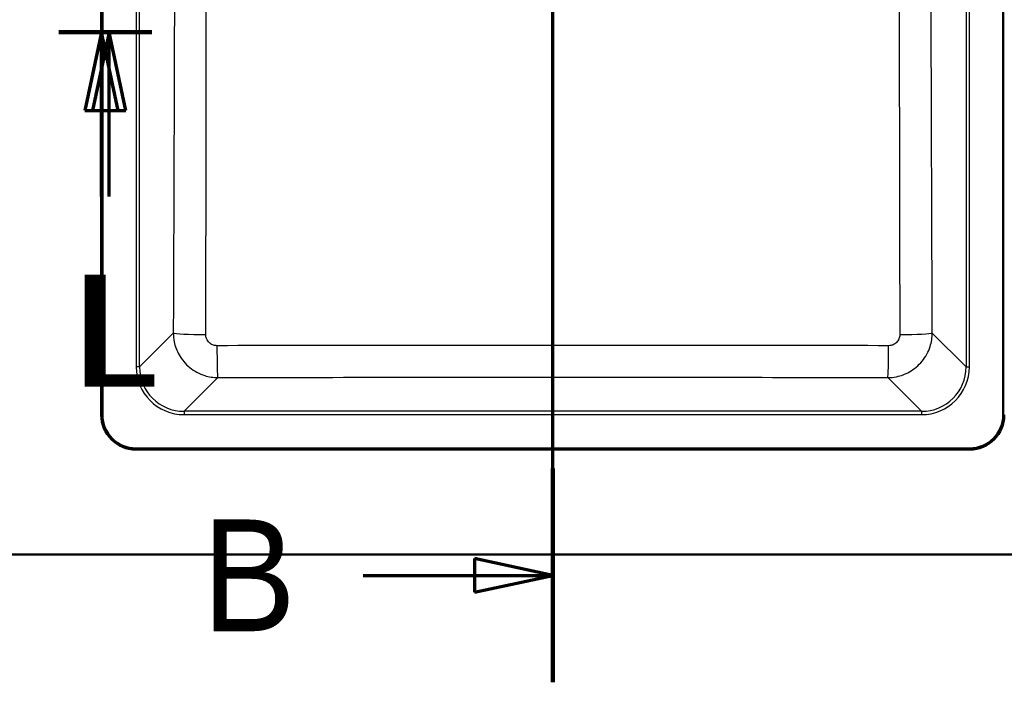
# Model space of a CAD drawing. Header units: millimetres. Extents: x 100 to 2000, y 93 to 3946.
# Tile 21 of 25: x 832 to 1272, y 3092 to 3388. Entities that reach past the tile are written whole.
import ezdxf

# ---------------------------------------------------------------- set-up
doc = ezdxf.new("R2010")
doc.units = ezdxf.units.MM
doc.header["$LTSCALE"] = 10
for name, color, linetype, lineweight in [('Section View Lines(ISO)', 7, 'Continuous', 70), ('Visible Edges(ISO)', 7, 'Continuous', 50), ('Visible Tangent Edges(ISO)', 7, 'Continuous', 25)]:
    doc.layers.add(name, color=color, linetype=linetype, lineweight=lineweight)
doc.styles.add('Text__5.0mm', font='arial.ttf', dxfattribs={"width": 0.9})

# ---------------------------------------------------------------- blocks, each defined once
blk = doc.blocks.new('2dTransSection1')
at = {"layer": 'Section View Lines(ISO)', "linetype": 'Continuous'}
for p, q in [((107.041, 309.166), (107.041, 394.603)), ((107.041, 313.952), (103.541, 314.702)), ((103.541, 314.702), (103.541, 313.202)), ((98.561, 313.952), (103.541, 313.952)), ((103.541, 313.952), (107.041, 313.952)), ((103.541, 313.202), (107.041, 313.952))]:
    blk.add_line(p, q, dxfattribs=at)
at = {"layer": 'Section View Lines(ISO)', "linetype": 'Continuous', "lineweight": 140}
blk.add_line((107.041, 309.166), (107.041, 318.739), dxfattribs=at)
at = {"layer": 'Section View Lines(ISO)', "linetype": 'Continuous', "flags": 128}
blk.add_lwpolyline([(103.541, 313.202), (107.041, 313.952)], dxfattribs=at)
at = {"layer": 'Section View Lines(ISO)'}
blk.add_solid([(103.541, 313.202), (107.041, 313.952), (103.541, 314.702), (103.541, 313.202)], dxfattribs=at)
at = {"layer": 'Section View Lines(ISO)', "insert": (91.353, 311.452), "char_height": 5, "attachment_point": 7, "style": 'Text__5.0mm'}
blk.add_mtext('B', dxfattribs=at)
blk = doc.blocks.new('2dTransSection2')
at = {"layer": 'Section View Lines(ISO)', "linetype": 'Continuous'}
for p, q in [((84.945, 338.252), (89.103, 338.252)), ((86.853, 338.252), (86.103, 334.752)), ((87.195, 338.252), (86.445, 334.752)), ((86.853, 334.752), (86.853, 338.252)), ((87.603, 334.752), (86.853, 338.252)), ((87.195, 334.752), (87.195, 338.252)), ((87.945, 334.752), (87.195, 338.252)), ((86.103, 334.752), (87.603, 334.752)), ((86.445, 334.752), (87.945, 334.752)), ((86.853, 330.899), (86.853, 334.752)), ((87.195, 330.899), (87.195, 334.752))]:
    blk.add_line(p, q, dxfattribs=at)
at = {"layer": 'Section View Lines(ISO)', "linetype": 'Continuous', "lineweight": 140}
blk.add_line((84.945, 338.252), (89.103, 338.252), dxfattribs=at)
at = {"layer": 'Section View Lines(ISO)', "linetype": 'Continuous', "flags": 128}
for points in [[(87.603, 334.752), (86.853, 338.252)], [(87.945, 334.752), (87.195, 338.252)]]:
    blk.add_lwpolyline(points, dxfattribs=at)
at = {"layer": 'Section View Lines(ISO)'}
for points in [[(87.603, 334.752), (86.853, 338.252), (86.103, 334.752), (87.603, 334.752)], [(87.945, 334.752), (87.195, 338.252), (86.445, 334.752), (87.945, 334.752)]]:
    blk.add_solid(points, dxfattribs=at)
at = {"layer": 'Section View Lines(ISO)', "char_height": 5, "attachment_point": 7, "style": 'Text__5.0mm'}
for insert in [(85.589, 322.399), (85.932, 322.399)]:
    blk.add_mtext('L', dxfattribs=dict(at, insert=insert))

msp = doc.modelspace()

# ---------------------------------------------------------------- linework, layer by layer
at = {"layer": 'Visible Edges(ISO)'}
for p, q in [((868.41, 3211.3), (868.41, 3614.3)), ((868.91, 3614.3), (868.91, 3211.3)), ((1271.91, 3211.3), (1271.91, 3614.3)), ((883.91, 3196.3), (1256.91, 3196.3)), ((1256.91, 3195.8), (883.91, 3195.8)), ((670.41, 3148.8), (1470.41, 3148.8))]:
    msp.add_line(p, q, dxfattribs=at)
for centre, radius, start, end in [((883.91, 3211.3), 15.5, 180, 270), ((883.91, 3211.3), 15, 180, 270), ((1256.91, 3211.3), 15, 270, 0), ((1256.91, 3211.3), 15.5, 270, 0)]:
    msp.add_arc(centre, radius, start, end, dxfattribs=at)
at = {"layer": 'Visible Tangent Edges(ISO)'}
for p, q in [((884.04, 3592.75), (884.04, 3232.84)), ((885.53, 3232.84), (885.53, 3592.75)), ((1255.29, 3592.75), (1255.29, 3232.84)), ((1256.79, 3232.84), (1256.79, 3592.75)), ((900.64, 3247.94), (885.53, 3232.84)), ((1255.29, 3232.84), (1240.19, 3247.94)), ((885.53, 3232.84), (884.04, 3232.84)), ((1255.29, 3232.84), (1256.79, 3232.84)), ((905.46, 3212.92), (920.55, 3228.01)), ((1220.27, 3228.01), (1235.37, 3212.92)), ((1235.37, 3212.92), (905.46, 3212.92)), ((905.46, 3212.92), (905.46, 3211.42)), ((905.46, 3211.42), (1235.37, 3211.42)), ((1235.37, 3212.92), (1235.37, 3211.42))]:
    msp.add_line(p, q, dxfattribs=at)
for centre, major_axis, ratio, start_param, end_param in [((915.58, 3247.94), (-15, 0.06), 0.044541, 0.087353, 1.543286), ((1225.25, 3247.94), (15, 0.06), 0.044541, 4.739899, 6.195832), ((920.55, 3242.95), (0.04, -15), 0.026771, 4.757391, 6.195887), ((1220.27, 3242.95), (-0.04, -15), 0.026771, 0.087298, 1.525794), ((905.62, 3233), (-15.32, -15.32), 0.992433, 5.501585, 7.064785), ((905.62, 3233), (-14.27, -14.27), 0.991312, 5.501585, 7.064785), ((1235.21, 3233), (14.27, -14.27), 0.991312, 5.501585, 7.064785), ((1235.21, 3233), (15.32, -15.32), 0.992433, 5.501585, 7.064785)]:
    msp.add_ellipse(centre, major_axis=major_axis, ratio=ratio, start_param=start_param, end_param=end_param, dxfattribs=at)
for points, knots in [([(901.18, 3577.1), (901.23, 3554.91), (901.26, 3532.7), (901.28, 3487.66), (901.26, 3464.82), (901.21, 3432.15), (901.2, 3422.31), (901.1, 3380.06), (901, 3347.66), (900.81, 3292.82), (900.73, 3270.38), (900.64, 3247.94)], [-32.929696, -32.929696, -32.929696, -32.929696, -26.268239, -26.268239, -19.416706, -19.416706, -16.464848, -16.464848, -6.737487, -6.737487, 0, 0, 0, 0]), ([(915.17, 3247.28), (915.23, 3269.73), (915.28, 3292.19), (915.38, 3347.1), (915.42, 3379.57), (915.43, 3421.97), (915.43, 3431.84), (915.43, 3464.66), (915.43, 3487.62), (915.43, 3532.89), (915.44, 3555.19), (915.43, 3577.47)], [0, 0, 0, 0, 6.737487, 6.737487, 16.464848, 16.464848, 19.416706, 19.416706, 26.268239, 26.268239, 32.929696, 32.929696, 32.929696, 32.929696]), ([(1225.4, 3577.47), (1225.39, 3549.54), (1225.4, 3521.56), (1225.4, 3466.39), (1225.39, 3439.22), (1225.41, 3393.94), (1225.42, 3375.79), (1225.48, 3320.83), (1225.56, 3284.05), (1225.66, 3247.28)], [0, 0, 0, 0, 8.352711, 8.352711, 16.46485, 16.46485, 21.896501, 21.896501, 32.929699, 32.929699, 32.929699, 32.929699]), ([(1240.19, 3247.94), (1240.05, 3284.68), (1239.91, 3321.43), (1239.74, 3376.28), (1239.69, 3394.37), (1239.59, 3439.51), (1239.56, 3466.55), (1239.55, 3521.43), (1239.59, 3549.27), (1239.65, 3577.1)], [-32.929699, -32.929699, -32.929699, -32.929699, -21.896501, -21.896501, -16.46485, -16.46485, -8.352711, -8.352711, 0, 0, 0, 0]), ([(900.64, 3247.94), (900.64, 3246.65), (900.78, 3245.35), (901.45, 3242.04), (902.18, 3240.06), (904.43, 3236.05), (906.07, 3234.1), (909.99, 3230.9), (912.28, 3229.68), (916.6, 3228.33), (918.58, 3228.02), (920.55, 3228.01)], [0, 0, 0, 0, 0.0981329, 0.0981329, 0.2551457, 0.2551457, 0.4432629, 0.4432629, 0.6343427, 0.6343427, 0.7837728, 0.7837728, 0.7837728, 0.7837728]), ([(920.15, 3242.28), (919.66, 3242.28), (919.16, 3242.35), (918.07, 3242.69), (917.49, 3242.99), (916.51, 3243.79), (916.1, 3244.28), (915.54, 3245.29), (915.36, 3245.79), (915.2, 3246.62), (915.16, 3246.95), (915.17, 3247.28)], [-0.7837728, -0.7837728, -0.7837728, -0.7837728, -0.6343427, -0.6343427, -0.4432629, -0.4432629, -0.2551457, -0.2551457, -0.0981329, -0.0981329, 0, 0, 0, 0]), ([(1220.27, 3228.01), (1221.56, 3228.02), (1222.86, 3228.15), (1226.15, 3228.82), (1228.12, 3229.55), (1232.11, 3231.78), (1234.05, 3233.4), (1237.25, 3237.29), (1238.48, 3239.56), (1239.86, 3243.9), (1240.18, 3245.93), (1240.19, 3247.94)], [0, 0, 0, 0, 0.0975184, 0.0975184, 0.2535479, 0.2535479, 0.4403231, 0.4403231, 0.6309501, 0.6309501, 0.7837729, 0.7837729, 0.7837729, 0.7837729]), ([(1225.66, 3247.28), (1225.66, 3246.77), (1225.59, 3246.26), (1225.25, 3245.16), (1224.94, 3244.59), (1224.14, 3243.62), (1223.65, 3243.21), (1222.65, 3242.65), (1222.16, 3242.47), (1221.32, 3242.31), (1221, 3242.28), (1220.67, 3242.28)], [-0.7837729, -0.7837729, -0.7837729, -0.7837729, -0.6309501, -0.6309501, -0.4403231, -0.4403231, -0.2535479, -0.2535479, -0.0975184, -0.0975184, 0, 0, 0, 0]), ([(1220.67, 3242.28), (1170.63, 3242.34), (1120.53, 3242.36), (1020.3, 3242.36), (970.19, 3242.34), (920.15, 3242.28)], [0, 0, 0, 0, 14.988016, 14.988016, 29.976032, 29.976032, 29.976032, 29.976032]), ([(920.55, 3228.01), (970.5, 3228.13), (1020.45, 3228.2), (1120.37, 3228.2), (1170.33, 3228.13), (1220.27, 3228.01)], [-29.976032, -29.976032, -29.976032, -29.976032, -14.988016, -14.988016, 0, 0, 0, 0])]:
    msp.add_open_spline(points, degree=3, knots=knots, dxfattribs=at)

# ---------------------------------------------------------------- block references
at = {"layer": 'Section View Lines(ISO)', "xscale": 10, "yscale": 10, "zscale": 10}
for name in ['2dTransSection1', '2dTransSection2']:
    msp.add_blockref(name, (0, 0), dxfattribs=at)

doc.saveas('drawing.dxf')
